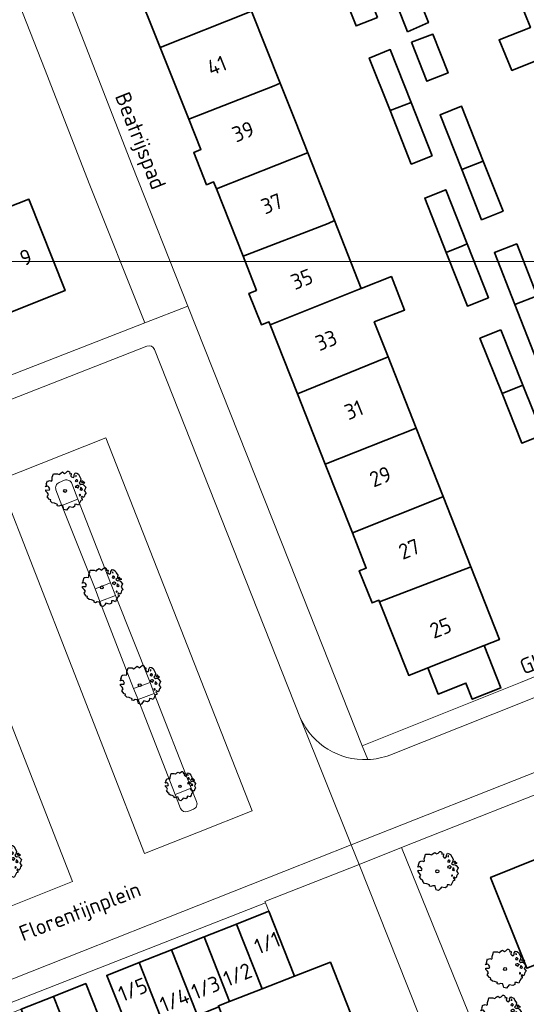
# Model space of a CAD drawing. Header units: metres. Extents: x 152391 to 157968, y 462336 to 467280.
# Tile 174 of 256: x 154579 to 154623, y 464627 to 464713. Entities that reach past the tile are written whole.
import ezdxf
from ezdxf.enums import TextEntityAlignment as Align

# ---------------------------------------------------------------- set-up
doc = ezdxf.new("R2010")
doc.units = ezdxf.units.M
doc.header["$LTSCALE"] = 0.75
doc.layers.get('0').update_dxf_attribs({"lineweight": 25})
for name, color, linetype, lineweight in [('B-GV-GR-BOOM-S', 252, 'Continuous', 25), ('B-WE-GR-GROENVOORZIENING-GV', 251, 'Continuous', 18), ('B-WE-OG-BEBOUWING-GV', 6, 'Continuous', 35), ('B-WE-OG-BEBOUWING-T18', 1, 'Continuous', 18), ('B-WE-OG-TOPOGRAFIE-T18', 1, 'Continuous', 18), ('B-WE-VH-VERHARDING_BETONSTRAATSTEEN-GV', 251, 'Continuous', 18), ('B-WE-VH-VERHARDING_TEGEL-GV', 251, 'Continuous', 18)]:
    doc.layers.add(name, color=color, linetype=linetype, lineweight=lineweight)
doc.layers.add('X-XX-AL-TEKENBLAD_HULPLIJN-G', color=7, linetype='Continuous', lineweight=18, plot=False)
doc.styles.add('NLCS-ISO-M750-T18', font='NLCS-ISO.ttf', dxfattribs={"height": 1.35})

# ---------------------------------------------------------------- blocks, each defined once
blk = doc.blocks.new('SGR-BOOM_21_30')
at = {"linetype": 'Continuous'}
for p, q in [((0.205, 1.712), (0.263, 1.729)), ((0.263, 1.729), (0.333, 1.696)), ((-1.633, 0.579), (-1.528, 0.875)), ((-1.528, 0.875), (-1.458, 0.858)), ((-1.458, 0.858), (-1.342, 0.908)), ((-1.342, 0.908), (-1.179, 0.858)), ((-1.179, 0.858), (-1.121, 0.924)), ((-1.133, 1.088), (-1.109, 1.187)), ((-1.121, 0.924), (-1.133, 1.088)), ((-1.109, 1.187), (-1.051, 1.335)), ((-1.051, 1.335), (-1.016, 1.499)), ((-1.016, 1.499), (-0.668, 1.499)), ((-0.668, 1.499), (-0.516, 1.433)), ((-0.516, 1.433), (-0.47, 1.45)), ((-0.47, 1.45), (-0.365, 1.548)), ((-0.365, 1.548), (-0.226, 1.647)), ((-0.226, 1.647), (-0.133, 1.581)), ((-0.133, 1.581), (-0.063, 1.515)), ((-0.063, 1.515), (0.065, 1.581)), ((0.065, 1.581), (0.205, 1.712)), ((0.333, 1.696), (0.391, 1.647)), ((0.402, 1.532), (0.379, 1.499)), ((0.379, 1.499), (0.53, 1.515)), ((0.391, 1.647), (0.402, 1.532)), ((0.542, 1.483), (0.507, 1.285)), ((0.507, 1.285), (0.565, 1.236)), ((0.53, 1.515), (0.542, 1.483)), ((0.565, 1.236), (0.693, 1.154)), ((0.693, 1.154), (0.751, 1.203)), ((0.751, 1.203), (0.798, 1.285)), ((0.786, 1.4), (0.891, 1.565)), ((0.798, 1.285), (0.786, 1.4)), ((0.891, 1.565), (1.019, 1.532)), ((0.937, 0.908), (0.891, 0.875)), ((0.891, 0.875), (0.926, 0.825)), ((0.972, 1.368), (0.926, 1.335)), ((0.926, 1.335), (0.949, 1.253)), ((0.972, 0.973), (0.937, 0.908)), ((0.949, 1.253), (0.961, 1.236)), ((0.961, 1.269), (0.972, 1.368)), ((1.03, 0.973), (0.972, 0.973)), ((1.019, 1.532), (1.158, 1.45)), ((1.077, 0.94), (1.03, 0.973)), ((1.124, 0.875), (1.077, 0.94)), ((1.077, 0.842), (1.124, 0.875)), ((1.158, 1.45), (1.251, 1.269)), ((1.251, 1.269), (1.379, 1.055)), ((1.379, 1.055), (1.321, 0.793)), ((1.472, 0.858), (1.438, 0.809)), ((1.542, 0.858), (1.472, 0.858)), ((1.624, 0.76), (1.542, 0.858)), ((-1.703, 0.365), (-1.656, 0.48)), ((-1.493, 0.415), (-1.703, 0.365)), ((-1.679, -0.029), (-1.668, 0.086)), ((-1.668, 0.086), (-1.389, 0.07)), ((-1.656, 0.48), (-1.598, 0.53)), ((-1.598, 0.53), (-1.633, 0.579)), ((-1.423, 0.333), (-1.493, 0.415)), ((-1.33, 0.185), (-1.423, 0.333)), ((-1.389, 0.07), (-1.33, 0.185)), ((0.926, 0.415), (0.891, 0.333)), ((0.891, 0.333), (1.03, 0.316)), ((0.926, 0.825), (0.984, 0.842)), ((1.054, 0.464), (0.926, 0.415)), ((0.984, 0.842), (1.03, 0.776)), ((1.03, 0.776), (1.077, 0.842)), ((1.03, 0.316), (1.112, 0.251)), ((1.112, 0.464), (1.054, 0.464)), ((1.217, 0.398), (1.112, 0.464)), ((1.112, 0.251), (1.205, 0.365)), ((1.205, 0.365), (1.24, 0.415)), ((1.321, 0.793), (1.228, 0.694)), ((1.228, 0.694), (1.275, 0.628)), ((1.275, 0.628), (1.379, 0.563)), ((1.344, 0.185), (1.31, 0.103)), ((1.434, 0.049), (1.31, 0.103)), ((1.356, 0.3), (1.344, 0.234)), ((1.344, 0.234), (1.344, 0.185)), ((1.426, 0.234), (1.356, 0.3)), ((1.379, 0.563), (1.438, 0.595)), ((1.472, 0.201), (1.426, 0.234)), ((1.434, 0.049), (1.507, 0.136)), ((1.438, 0.809), (1.461, 0.743)), ((1.438, 0.595), (1.565, 0.563)), ((1.461, 0.743), (1.531, 0.694)), ((1.507, 0.136), (1.472, 0.201)), ((1.531, 0.727), (1.635, 0.678)), ((1.531, 0.694), (1.542, 0.727)), ((1.565, 0.563), (1.635, 0.513)), ((1.728, 0.71), (1.624, 0.76)), ((1.635, 0.678), (1.728, 0.71)), ((1.635, 0.513), (1.81, 0.316)), ((1.717, 0.103), (1.67, 0.037)), ((1.67, 0.037), (1.763, -0.094)), ((1.81, 0.316), (1.717, 0.103)), ((-1.54, -0.177), (-1.679, -0.029)), ((-1.551, -0.505), (-1.493, -0.423)), ((-1.354, -0.752), (-1.551, -0.505)), ((-1.435, -0.324), (-1.54, -0.177)), ((-1.493, -0.423), (-1.435, -0.324)), ((-1.249, -0.784), (-1.354, -0.752)), ((-1.272, -0.899), (-1.249, -0.784)), ((1.286, -0.292), (1.24, -0.357)), ((1.24, -0.357), (1.251, -0.423)), ((1.263, -0.423), (1.333, -0.407)), ((1.333, -0.341), (1.286, -0.292)), ((1.333, -0.407), (1.333, -0.341)), ((1.368, -0.834), (1.356, -0.883)), ((1.484, -0.801), (1.368, -0.834)), ((1.461, -0.472), (1.391, -0.587)), ((1.391, -0.587), (1.426, -0.637)), ((1.426, -0.637), (1.496, -0.702)), ((1.577, -0.587), (1.461, -0.472)), ((1.496, -0.702), (1.484, -0.801)), ((1.658, -0.522), (1.577, -0.587)), ((1.682, -0.423), (1.658, -0.522)), ((1.717, -0.308), (1.682, -0.423)), ((1.845, -0.177), (1.717, -0.308)), ((1.763, -0.094), (1.845, -0.177)), ((-1.109, -1.047), (-1.272, -0.899)), ((-0.912, -1.08), (-1.109, -1.047)), ((-0.668, -1.179), (-0.912, -1.08)), ((-0.679, -1.294), (-0.668, -1.179)), ((-0.551, -1.326), (-0.679, -1.294)), ((-0.4, -1.261), (-0.551, -1.326)), ((-0.191, -1.277), (-0.4, -1.261)), ((-0.156, -1.425), (-0.191, -1.277)), ((-0.133, -1.491), (-0.156, -1.425)), ((-0.098, -1.606), (-0.133, -1.491)), ((0.112, -1.671), (-0.098, -1.606)), ((0.251, -1.524), (0.112, -1.671)), ((0.356, -1.376), (0.251, -1.524)), ((0.682, -1.441), (0.356, -1.376)), ((0.833, -1.359), (0.682, -1.441)), ((0.844, -1.162), (0.833, -1.359)), ((1.03, -1.179), (0.844, -1.162)), ((1.182, -1.244), (1.03, -1.179)), ((1.286, -1.014), (1.182, -1.244)), ((1.356, -0.883), (1.286, -1.014))]:
    blk.add_line(p, q, dxfattribs=at)
blk.add_circle((0, 0), 0.126, dxfattribs=at)
blk = doc.blocks.new('SGR-BOOM_0_20')
at = {"linetype": 'Continuous'}
for p, q in [((-0.85, 0.816), (-0.832, 0.89)), ((-0.832, 0.89), (-0.788, 1.001)), ((-0.788, 1.001), (-0.762, 1.124)), ((-0.762, 1.124), (-0.501, 1.124)), ((-0.501, 1.124), (-0.387, 1.075)), ((-0.387, 1.075), (-0.352, 1.087)), ((-0.352, 1.087), (-0.274, 1.161)), ((-0.274, 1.161), (-0.169, 1.235)), ((-0.169, 1.235), (-0.099, 1.186)), ((-0.099, 1.186), (-0.047, 1.137)), ((-0.047, 1.137), (0.049, 1.186)), ((0.049, 1.186), (0.154, 1.284)), ((0.154, 1.284), (0.197, 1.297)), ((0.197, 1.297), (0.25, 1.272)), ((0.25, 1.272), (0.293, 1.235)), ((0.302, 1.149), (0.284, 1.124)), ((0.284, 1.124), (0.398, 1.137)), ((0.293, 1.235), (0.302, 1.149)), ((0.407, 1.112), (0.38, 0.964)), ((0.38, 0.964), (0.424, 0.927)), ((0.398, 1.137), (0.407, 1.112)), ((0.424, 0.927), (0.52, 0.865)), ((0.52, 0.865), (0.564, 0.902)), ((0.564, 0.902), (0.598, 0.964)), ((0.59, 1.05), (0.668, 1.173)), ((0.598, 0.964), (0.59, 1.05)), ((0.668, 1.173), (0.764, 1.149)), ((0.729, 1.026), (0.694, 1.001)), ((0.694, 1.001), (0.712, 0.939)), ((0.712, 0.939), (0.721, 0.927)), ((0.721, 0.952), (0.729, 1.026)), ((0.764, 1.149), (0.869, 1.087)), ((0.869, 1.087), (0.939, 0.952)), ((0.939, 0.952), (1.035, 0.792)), ((-1.277, 0.274), (-1.242, 0.36)), ((-1.12, 0.311), (-1.277, 0.274)), ((-1.259, -0.022), (-1.251, 0.065)), ((-1.251, 0.065), (-1.041, 0.052)), ((-1.242, 0.36), (-1.198, 0.397)), ((-1.225, 0.434), (-1.146, 0.656)), ((-1.198, 0.397), (-1.225, 0.434)), ((-1.146, 0.656), (-1.094, 0.644)), ((-1.068, 0.249), (-1.12, 0.311)), ((-1.094, 0.644), (-1.007, 0.681)), ((-0.998, 0.139), (-1.068, 0.249)), ((-1.041, 0.052), (-0.998, 0.139)), ((-1.007, 0.681), (-0.884, 0.644)), ((-0.884, 0.644), (-0.841, 0.693)), ((-0.841, 0.693), (-0.85, 0.816)), ((0.703, 0.681), (0.668, 0.656)), ((0.668, 0.656), (0.694, 0.619)), ((0.694, 0.311), (0.668, 0.249)), ((0.668, 0.249), (0.773, 0.237)), ((0.694, 0.619), (0.738, 0.631)), ((0.79, 0.348), (0.694, 0.311)), ((0.729, 0.73), (0.703, 0.681)), ((0.773, 0.73), (0.729, 0.73)), ((0.738, 0.631), (0.773, 0.582)), ((0.808, 0.705), (0.773, 0.73)), ((0.773, 0.582), (0.808, 0.631)), ((0.773, 0.237), (0.834, 0.188)), ((0.834, 0.348), (0.79, 0.348)), ((0.843, 0.656), (0.808, 0.705)), ((0.808, 0.631), (0.843, 0.656)), ((0.912, 0.299), (0.834, 0.348)), ((0.834, 0.188), (0.904, 0.274)), ((0.904, 0.274), (0.93, 0.311)), ((0.991, 0.594), (0.921, 0.521)), ((0.921, 0.521), (0.956, 0.471)), ((0.956, 0.471), (1.035, 0.422)), ((1.008, 0.139), (0.982, 0.077)), ((1.075, 0.037), (0.982, 0.077)), ((1.035, 0.792), (0.991, 0.594)), ((1.017, 0.225), (1.008, 0.176)), ((1.008, 0.176), (1.008, 0.139)), ((1.069, 0.176), (1.017, 0.225)), ((1.035, 0.422), (1.078, 0.447)), ((1.104, 0.151), (1.069, 0.176)), ((1.075, 0.037), (1.13, 0.102)), ((1.104, 0.644), (1.078, 0.607)), ((1.078, 0.607), (1.096, 0.557)), ((1.078, 0.447), (1.174, 0.422)), ((1.096, 0.557), (1.148, 0.521)), ((1.157, 0.644), (1.104, 0.644)), ((1.13, 0.102), (1.104, 0.151)), ((1.148, 0.545), (1.226, 0.508)), ((1.148, 0.521), (1.157, 0.545)), ((1.218, 0.57), (1.157, 0.644)), ((1.174, 0.422), (1.226, 0.385)), ((1.296, 0.533), (1.218, 0.57)), ((1.226, 0.508), (1.296, 0.533)), ((1.226, 0.385), (1.357, 0.237)), ((1.287, 0.077), (1.253, 0.028)), ((1.253, 0.028), (1.322, -0.071)), ((1.357, 0.237), (1.287, 0.077)), ((-1.155, -0.132), (-1.259, -0.022)), ((-1.164, -0.379), (-1.12, -0.317)), ((-1.015, -0.564), (-1.164, -0.379)), ((-1.076, -0.243), (-1.155, -0.132)), ((-1.12, -0.317), (-1.076, -0.243)), ((-0.937, -0.588), (-1.015, -0.564)), ((-0.954, -0.675), (-0.937, -0.588)), ((-0.832, -0.785), (-0.954, -0.675)), ((-0.684, -0.81), (-0.832, -0.785)), ((-0.501, -0.884), (-0.684, -0.81)), ((0.965, -0.761), (0.886, -0.933)), ((0.965, -0.219), (0.93, -0.268)), ((0.93, -0.268), (0.939, -0.317)), ((0.947, -0.317), (1, -0.305)), ((1, -0.256), (0.965, -0.219)), ((1.017, -0.662), (0.965, -0.761)), ((1, -0.305), (1, -0.256)), ((1.026, -0.625), (1.017, -0.662)), ((1.113, -0.601), (1.026, -0.625)), ((1.096, -0.354), (1.043, -0.44)), ((1.043, -0.44), (1.069, -0.477)), ((1.069, -0.477), (1.122, -0.527)), ((1.183, -0.44), (1.096, -0.354)), ((1.122, -0.527), (1.113, -0.601)), ((1.244, -0.391), (1.183, -0.44)), ((1.261, -0.317), (1.244, -0.391)), ((1.287, -0.231), (1.261, -0.317)), ((1.383, -0.132), (1.287, -0.231)), ((1.322, -0.071), (1.383, -0.132)), ((-0.509, -0.97), (-0.501, -0.884)), ((-0.413, -0.995), (-0.509, -0.97)), ((-0.3, -0.946), (-0.413, -0.995)), ((-0.143, -0.958), (-0.3, -0.946)), ((-0.117, -1.069), (-0.143, -0.958)), ((-0.099, -1.118), (-0.117, -1.069)), ((-0.073, -1.204), (-0.099, -1.118)), ((0.084, -1.254), (-0.073, -1.204)), ((0.188, -1.143), (0.084, -1.254)), ((0.267, -1.032), (0.188, -1.143)), ((0.511, -1.081), (0.267, -1.032)), ((0.625, -1.019), (0.511, -1.081)), ((0.633, -0.872), (0.625, -1.019)), ((0.773, -0.884), (0.633, -0.872)), ((0.886, -0.933), (0.773, -0.884))]:
    blk.add_line(p, q, dxfattribs=at)
blk.add_circle((0, 0), 0.0948, dxfattribs=at)

msp = doc.modelspace()

# ---------------------------------------------------------------- linework, layer by layer
at = {"layer": 'B-WE-GR-GROENVOORZIENING-GV'}
for points in [[(154582.686, 464672.321, 0.423491), (154582.411, 464671.691)], [(154583.791, 464672.231, 0.421403), (154583.153, 464672.526)], [(154594.373, 464643.912, 0.443923), (154594.645, 464644.561)], [(154593.248, 464643.975, 0.392095), (154593.89, 464643.703)]]:
    msp.add_lwpolyline(points, format="xyb", dxfattribs=at)
for points in [[(154583.153, 464672.526), (154582.686, 464672.321)], [(154584.321, 464670.878), (154583.791, 464672.231)], [(154582.411, 464671.691), (154582.919, 464670.337), (154584.321, 464670.878)], [(154594.178, 464645.732), (154592.785, 464645.197), (154593.248, 464643.975)], [(154594.645, 464644.561), (154594.178, 464645.732)], [(154593.89, 464643.703), (154594.373, 464643.912)]]:
    msp.add_lwpolyline(points, dxfattribs=at)
for points in [[(154587.163, 464663.589), (154585.811, 464663.072), (154586.227, 464661.985), (154587.601, 464662.511)], [(154590.962, 464653.983), (154590.598, 464654.939), (154589.167, 464654.394), (154589.555, 464653.437)]]:
    msp.add_lwpolyline(points, close=True, dxfattribs=at)
at = {"layer": 'B-WE-OG-BEBOUWING-GV'}
for points in [[(154599.14, 464720.059), (154589.14, 464716.069), (154591.485, 464710.175), (154599.228, 464713.255), (154599.423, 464713.344), (154598.202, 464716.412), (154600.222, 464717.247)], [(154630.136, 464718.669), (154622.242, 464715.594), (154623.697, 464711.914), (154620.982, 464710.863), (154622.088, 464708.187), (154624.746, 464709.26), (154624.726, 464709.31), (154632.605, 464712.423)], [(154610.401, 464712.79), (154608.596, 464717.377), (154606.721, 464716.668), (154608.536, 464712.056)], [(154612.999, 464711.555), (154614.826, 464712.349), (154614.705, 464712.657), (154612.947, 464717.133), (154611.094, 464716.404), (154612.85, 464711.934)], [(154591.485, 464710.175), (154593.967, 464703.937), (154601.402, 464706.832), (154601.919, 464707.076), (154599.423, 464713.344), (154599.228, 464713.255)], [(154613.36, 464710.637), (154614.691, 464707.248), (154616.544, 464707.976), (154615.224, 464711.336)], [(154611.484, 464704.692), (154613.326, 464705.409), (154611.509, 464709.995), (154609.671, 464709.267)], [(154601.919, 464707.076), (154601.402, 464706.832), (154593.967, 464703.937), (154595.02, 464701.295), (154594.406, 464701.052), (154595.517, 464698.244), (154596.13, 464698.486), (154596.367, 464697.886), (154604.289, 464701.007), (154604.319, 464701.022), (154603.251, 464703.732)], [(154615.166, 464700.764), (154613.326, 464705.409), (154611.484, 464704.692), (154613.328, 464700.036)], [(154617.725, 464699.556), (154619.603, 464700.289), (154617.707, 464705.067), (154615.834, 464704.323)], [(154606.645, 464695.118), (154604.319, 464701.022), (154604.289, 464701.007), (154596.367, 464697.886), (154598.69, 464692.011), (154606.105, 464694.88)], [(154619.603, 464700.289), (154617.725, 464699.556), (154619.455, 464695.197), (154621.328, 464695.941)], [(154616.376, 464692.333), (154617.73, 464692.905), (154618.196, 464693.087), (154616.333, 464697.807), (154614.501, 464697.084)], [(154573.744, 464694.507), (154576.846, 464686.518), (154583.201, 464689.034), (154580.054, 464696.984)], [(154606.645, 464695.118), (154606.105, 464694.88), (154598.69, 464692.011), (154599.862, 464689.048), (154599.197, 464688.785), (154600.287, 464686.057), (154600.942, 464686.317), (154601.051, 464686.041), (154608.754, 464689.114), (154608.974, 464689.207), (154608.969, 464689.22)], [(154618.196, 464693.087), (154617.73, 464692.905), (154616.376, 464692.333), (154618.213, 464687.681), (154620.045, 464688.404)], [(154622.342, 464687.832), (154624.29, 464688.579), (154622.514, 464693.094), (154620.573, 464692.33)], [(154603.42, 464680.049), (154611.105, 464683.168), (154611.32, 464683.254), (154610.118, 464686.304), (154612.748, 464687.341), (154611.599, 464690.256), (154608.969, 464689.22), (154608.974, 464689.207), (154608.754, 464689.114), (154601.051, 464686.041)], [(154624.29, 464688.579), (154622.342, 464687.832), (154624.236, 464683.015), (154626.178, 464683.779)], [(154621.135, 464685.615), (154619.315, 464684.889), (154621.235, 464680.072), (154623.053, 464680.802)], [(154613.756, 464677.07), (154611.32, 464683.254), (154611.105, 464683.168), (154603.42, 464680.049), (154605.845, 464673.916)], [(154623.053, 464680.802), (154621.235, 464680.072), (154622.952, 464675.762), (154624.773, 464676.487)], [(154616.106, 464671.107), (154613.756, 464677.07), (154605.845, 464673.916), (154608.207, 464667.943), (154615.928, 464671.037)], [(154618.513, 464664.997), (154616.106, 464671.107), (154615.928, 464671.037), (154608.207, 464667.943), (154609.416, 464664.885), (154608.811, 464664.646), (154609.918, 464661.847), (154610.523, 464662.086), (154610.575, 464661.953), (154618.458, 464664.973)], [(154614.766, 464656.194), (154619.683, 464658.138), (154621.009, 464658.662), (154618.513, 464664.997), (154618.458, 464664.973), (154610.575, 464661.953), (154613.111, 464655.539)], [(154619.683, 464658.138), (154614.766, 464656.194), (154615.667, 464653.915), (154618.089, 464654.873), (154618.64, 464653.478), (154621.135, 464654.465)], [(154626.36, 464640.417), (154620.234, 464637.976), (154623.381, 464630.069), (154629.539, 464632.52)], [(154598.119, 464633.905), (154600.347, 464628.28), (154603.175, 464629.379), (154600.941, 464635.022)], [(154597.518, 464627.182), (154600.347, 464628.28), (154598.119, 464633.905), (154595.298, 464632.788)], [(154596.585, 464626.716), (154596.55, 464626.806), (154597.518, 464627.182), (154595.298, 464632.788), (154592.476, 464631.671), (154594.735, 464625.967)], [(154592.476, 464631.671), (154589.655, 464630.554), (154591.922, 464624.829), (154592.039, 464624.876), (154594.735, 464625.967)], [(154590.997, 464624.454), (154591.922, 464624.829), (154589.655, 464630.554), (154586.833, 464629.437), (154589.134, 464623.699)], [(154600.946, 464621.29), (154608.764, 464624.336), (154606.298, 464630.592), (154603.175, 464629.379), (154600.347, 464628.28), (154597.518, 464627.182), (154596.55, 464626.806), (154596.585, 464626.716), (154599.02, 464620.447), (154600.978, 464621.207)], [(154584.408, 464622.048), (154587.215, 464623.17), (154584.994, 464628.726), (154582.183, 464627.614)], [(154582.183, 464627.614), (154579.371, 464626.502), (154581.601, 464620.926), (154584.408, 464622.048)]]:
    msp.add_lwpolyline(points, close=True, dxfattribs=at)
at = {"layer": 'B-WE-VH-VERHARDING_BETONSTRAATSTEEN-GV'}
for points in [[(154590.325, 464684.206), (154552.877, 464669.53), (154554.155, 464666.253)], [(154564.843, 464638.787), (154565.95, 464635.975), (154567.057, 464633.163), (154568.163, 464630.351), (154569.27, 464627.539), (154569.987, 464625.717), (154608.116, 464640.79), (154603.705, 464651.803), (154590.974, 464683.892)], [(154582.686, 464672.321), (154583.153, 464672.526)], [(154583.791, 464672.231), (154584.321, 464670.878), (154587.163, 464663.589), (154587.601, 464662.511), (154590.598, 464654.939), (154590.962, 464653.983), (154594.178, 464645.732), (154594.645, 464644.561)], [(154592.785, 464645.197), (154589.555, 464653.437), (154589.167, 464654.394), (154586.227, 464661.985), (154585.811, 464663.072), (154582.919, 464670.337), (154582.411, 464671.691)], [(154653.108, 464665.294), (154623.422, 464653.36), (154611.457, 464648.606)], [(154603.705, 464651.803), (154608.116, 464640.79), (154625.595, 464647.699), (154655.43, 464659.578)], [(154593.248, 464643.975), (154592.785, 464645.197)], [(154594.373, 464643.912), (154593.89, 464643.703)]]:
    msp.add_lwpolyline(points, dxfattribs=at)
for points in [[(154590.974, 464683.892, 0.412542), (154590.325, 464684.206)], [(154582.411, 464671.691, -0.423491), (154582.686, 464672.321)], [(154583.153, 464672.526, -0.421403), (154583.791, 464672.231)], [(154609.547, 464648.218, -0.304791), (154603.705, 464651.803)], [(154611.457, 464648.606, -0.079492), (154609.547, 464648.218)], [(154594.645, 464644.561, -0.443923), (154594.373, 464643.912)], [(154593.89, 464643.703, -0.392095), (154593.248, 464643.975)]]:
    msp.add_lwpolyline(points, format="xyb", dxfattribs=at)
for points in [[(154590.101, 464640.05), (154577.434, 464672.53), (154586.751, 464676.211), (154599.474, 464643.762), (154594.819, 464641.92)], [(154590.101, 464640.05), (154594.819, 464641.92), (154599.474, 464643.762), (154586.751, 464676.211), (154577.434, 464672.53)], [(154574.399, 464633.852), (154561.678, 464666.441), (154571.141, 464670.1), (154583.845, 464637.604)], [(154574.399, 464633.852), (154583.845, 464637.604), (154571.141, 464670.1), (154561.678, 464666.441)]]:
    msp.add_lwpolyline(points, close=True, dxfattribs=at)
at = {"layer": 'B-WE-VH-VERHARDING_TEGEL-GV'}
for points in [[(154578.694, 464726.543), (154577.075, 464730.56), (154573.233, 464729.13), (154581.473, 464708.223), (154581.83, 464707.318), (154585.302, 464698.341), (154590.153, 464686.223), (154593.895, 464687.681), (154589.053, 464699.907)], [(154585.811, 464663.072), (154587.163, 464663.589), (154584.321, 464670.878), (154582.919, 464670.337)], [(154589.167, 464654.394), (154590.598, 464654.939), (154587.601, 464662.511), (154586.227, 464661.985)], [(154589.555, 464653.437), (154592.785, 464645.197), (154594.178, 464645.732), (154590.962, 464653.983)], [(154600.652, 464635.751), (154600.602, 464635.878), (154608.792, 464639.103), (154608.116, 464640.79), (154569.987, 464625.717), (154570.605, 464624.002), (154570.794, 464624.076)], [(154646.482, 464554.945), (154639.22, 464573.351), (154639.129, 464573.294), (154639.025, 464573.581), (154638.297, 464575.526), (154630.126, 464596.277), (154629.019, 464599.168), (154620.963, 464619.949), (154620.843, 464619.923), (154620.622, 464620.488), (154620.119, 464621.758), (154612.49, 464640.569), (154608.792, 464639.103), (154613.015, 464628.518), (154627.473, 464592.126), (154640.228, 464559.663), (154642.657, 464553.478)]]:
    msp.add_lwpolyline(points, close=True, dxfattribs=at)
for points in [[(154609.547, 464648.218), (154609.07, 464649.418), (154602.703, 464665.444), (154593.895, 464687.681), (154590.153, 464686.223), (154544.629, 464668.487), (154545.965, 464664.905)], [(154547.166, 464667.498), (154552.825, 464669.665), (154552.877, 464669.53), (154590.325, 464684.206)], [(154590.974, 464683.892), (154603.705, 464651.803)], [(154651.937, 464666.807), (154633.61, 464659.33), (154631.834, 464658.605), (154622.828, 464654.931), (154609.07, 464649.418), (154609.547, 464648.218)], [(154611.457, 464648.606), (154623.422, 464653.36), (154653.108, 464665.294)], [(154655.43, 464659.578), (154625.595, 464647.699), (154608.116, 464640.79), (154608.792, 464639.103), (154612.49, 464640.569), (154618.291, 464642.857), (154626.23, 464645.987), (154654.93, 464657.435)], [(154606.874, 464578.72), (154605.004, 464583.382), (154603.401, 464587.473), (154602.098, 464590.8), (154600.304, 464595.41), (154598.717, 464599.561), (154597.405, 464602.995), (154595.617, 464607.664), (154594.035, 464611.61), (154592.608, 464615.17), (154590.573, 464620.111), (154589.134, 464623.699), (154586.833, 464629.437), (154589.655, 464630.554), (154592.476, 464631.671), (154595.298, 464632.788), (154598.119, 464633.905), (154600.941, 464635.022), (154600.652, 464635.751), (154570.794, 464624.076)], [(154576.56, 464625.39), (154579.371, 464626.502), (154582.183, 464627.614), (154584.994, 464628.726), (154587.215, 464623.17), (154588.171, 464620.869), (154589.612, 464617.204), (154591.053, 464613.539), (154592.951, 464608.823), (154594.449, 464605.075), (154595.946, 464601.327), (154597.82, 464596.658), (154599.32, 464592.963), (154600.82, 464589.268), (154602.735, 464584.473), (154604.18, 464580.819), (154605.625, 464577.165)]]:
    msp.add_lwpolyline(points, dxfattribs=at)
for points in [[(154590.325, 464684.206, -0.412542), (154590.974, 464683.892)], [(154603.705, 464651.803, 0.304791), (154609.547, 464648.218)], [(154609.547, 464648.218, 0.079492), (154611.457, 464648.606)]]:
    msp.add_lwpolyline(points, format="xyb", dxfattribs=at)
at = {"layer": 'X-XX-AL-TEKENBLAD_HULPLIJN-G', "flags": 128}
msp.add_lwpolyline([(154979.956, 464691.572), (154672.455, 464691.572), (154514.955, 464691.572), (154364.955, 464691.572), (154364.955, 464476.322), (154364.955, 464261.072), (154514.955, 464261.072), (154672.455, 464261.072), (154829.956, 464261.072), (154829.956, 464350.582), (154979.956, 464350.582)], close=True, dxfattribs=at)

# ---------------------------------------------------------------- block references
at = {"layer": 'B-GV-GR-BOOM-S', "transparency": 33554559}
for name, p in [('SGR-BOOM_21_30', (154583.2, 464671.6)), ('SGR-BOOM_21_30', (154586.4, 464663.2)), ('SGR-BOOM_21_30', (154589.7, 464654.7)), ('SGR-BOOM_0_20', (154593.2, 464645.9)), ('SGR-BOOM_21_30', (154577.6, 464639.2)), ('SGR-BOOM_21_30', (154615.6, 464638.5)), ('SGR-BOOM_21_30', (154621.5, 464630)), ('SGR-BOOM_21_30', (154621.1, 464626))]:
    msp.add_blockref(name, p, dxfattribs=at)

# ---------------------------------------------------------------- texts
at = {"layer": 'B-WE-OG-BEBOUWING-T18', "style": 'NLCS-ISO-M750-T18'}
for s, rotation, p in [('41', 21.7, (154596.409, 464708.619)), ('39', 21.7, (154598.698, 464702.867)), ('37', 21.7, (154601.194, 464696.596)), ('9', 21.4, (154579.793, 464691.928)), ('35', 21.7, (154603.808, 464690.028)), ('33', 21.7, (154605.927, 464684.703)), ('31', 21.7, (154608.335, 464678.649)), ('29', 21.7, (154610.645, 464672.845)), ('27', 21.7, (154613.154, 464666.54)), ('25', 21.7, (154615.884, 464659.678)), ('1/1', 21.7, (154600.8, 464632.27)), ('1/2', 22, (154598.21, 464629.508)), ('1/5', 22, (154589.1, 464628.21)), ('1/3', 22, (154595.442, 464628.388)), ('1/4', 22, (154592.729, 464627.29))]:
    msp.add_text(s, height=1.35, rotation=rotation, dxfattribs=at).set_placement(p, align=Align.MIDDLE)
at = {"layer": 'B-WE-OG-TOPOGRAFIE-T18', "style": 'NLCS-ISO-M750-T18'}
for s, rotation, p in [('Beatrijspad', 291.6, (154589.596, 464702)), ('Gloriantstraat', 21.7, (154627.982, 464658.256)), ('Florentijnplein', 21.1, (154584.563, 464634.839))]:
    msp.add_text(s, height=1.35, rotation=rotation, dxfattribs=at).set_placement(p, align=Align.MIDDLE)

doc.saveas('drawing.dxf')
